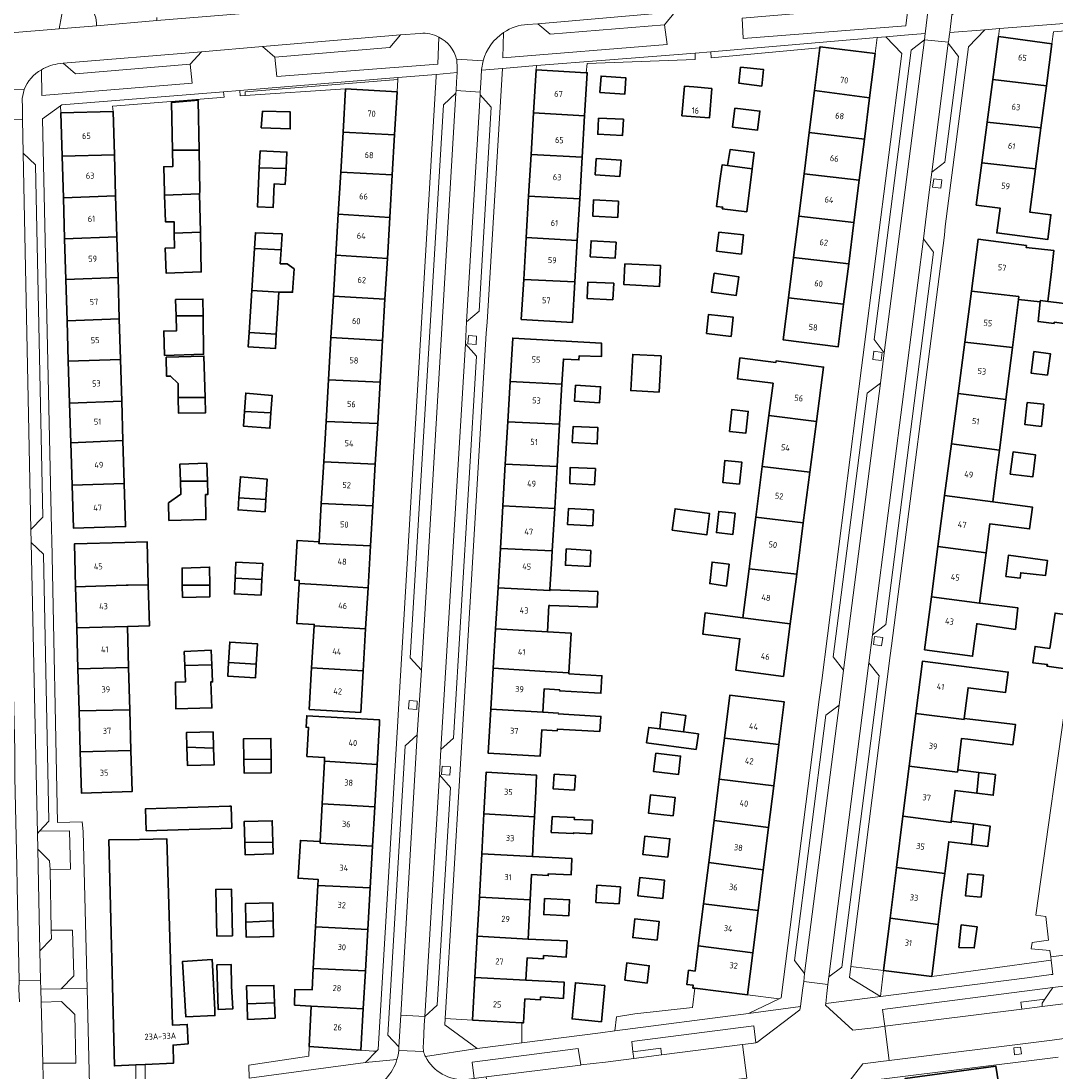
# Model space of a CAD drawing. Extents: x 151587 to 155483, y 462503 to 464608.
# Tile 80 of 236: x 152714 to 152866, y 463739 to 463892. Entities that reach past the tile are written whole.
import ezdxf
from ezdxf.enums import TextEntityAlignment as Align

# ---------------------------------------------------------------- set-up
doc = ezdxf.new("R2010")
doc.units = 0
doc.header["$LTSCALE"] = 0.5
for name, color, linetype, lineweight in [('B-RO-GR-BEPLANTING_CULTUUR_BODEMBEDEKKER-GV', 251, 'CONTINUOUS', 18), ('B-RO-GR-BEPLANTING_CULTUUR_HEESTERS-GV', 251, 'CONTINUOUS', 18), ('B-RO-GR-GROENVOORZIENING-GV', 251, 'CONTINUOUS', 18), ('B-RO-IE-TERREINAFSCHEIDING_KUNSTMATIG_HEKWERK-G', 251, 'IE-TERREINAFSCHEIDING-KUNSTMATIG', 18), ('B-RO-OG-BEBOUWING-GV', 6, 'CONTINUOUS', 35), ('B-RO-OG-BEBOUWING-T18', 1, 'CONTINUOUS', 18), ('B-RO-OG-TERREIN_CULTUURSCHEIDING-GV', 251, 'CONTINUOUS', 18), ('B-RO-VH-VERHARDING_BETONSTRAATSTEEN-GV', 251, 'CONTINUOUS', 18), ('B-RO-VH-VERHARDING_STRAATBAKSTEEN-GV', 251, 'CONTINUOUS', 18), ('B-RO-VH-VERHARDING_TEGEL-GV', 251, 'CONTINUOUS', 18)]:
    doc.layers.add(name, color=color, linetype=linetype, lineweight=lineweight)
doc.styles.add('NLCS-ISO-M200-T18', font='NLCS-ISO.ttf', dxfattribs={"height": 0.36})
doc.linetypes.add('IE-TERREINAFSCHEIDING-KUNSTMATIG', pattern='A,4,[82,NLCS.SHX,S=0.75,R=90,X=0,Y=0],4,-2', length=10)

msp = doc.modelspace()

# ---------------------------------------------------------------- linework, layer by layer
at = {"layer": 'B-RO-GR-BEPLANTING_CULTUUR_BODEMBEDEKKER-GV', "flags": 128}
for points in [[(152857.26, 463889.954), (152865.072, 463888.926), (152865.301, 463890.662), (152881.181, 463891.96), (152881.182, 463891.966), (152881.312, 463892.704), (152881.356, 463893.016), (152857.414, 463891.127)], [(152815.286, 463886.884), (152831.058, 463888.335), (152831.184, 463888.346), (152831.201, 463888.486), (152839.235, 463887.479), (152839.529, 463889.82), (152815.237, 463887.722)], [(152812.973, 463887.558), (152799.868, 463886.539), (152789.759, 463885.724), (152789.723, 463885.12), (152797.06, 463884.685), (152797.186, 463886.05), (152812.981, 463886.628)], [(152747.223, 463881.348), (152747.231, 463881.903), (152769.526, 463883.692), (152769.543, 463883.987), (152746.464, 463882.084), (152746.519, 463881.296)], [(152747.223, 463881.348), (152761.888, 463882.317), (152769.419, 463881.876), (152769.526, 463883.692), (152747.231, 463881.903)], [(152720.3, 463878.805), (152727.924, 463879.035), (152727.863, 463879.805), (152743.107, 463881.008), (152744.158, 463881.091), (152744.082, 463881.89), (152720.433, 463879.985), (152720.268, 463879.861)], [(152840.035, 463749.74), (152861.462, 463752.477), (152864.963, 463752.924), (152865.203, 463752.955), (152864.952, 463755.017), (152861.751, 463754.579), (152847.517, 463752.632), (152840.469, 463753.517)], [(152801.212, 463744.715), (152820.76, 463747.251), (152825.203, 463749.384), (152820.589, 463749.964), (152812.929, 463750.928), (152812.555, 463748.135), (152804.166, 463747.182), (152801.479, 463746.772)], [(152780.434, 463746.292), (152776.439, 463746.507), (152776.384, 463745.59), (152781.118, 463742.12), (152787.654, 463742.96), (152787.654, 463745.903)], [(152764.791, 463740.073), (152766.424, 463741.722), (152765.984, 463741.753), (152764.132, 463741.882), (152756.588, 463742.405), (152756.526, 463741.016), (152747.742, 463739.7), (152747.793, 463737.812)]]:
    msp.add_lwpolyline(points, close=True, dxfattribs=at)
at = {"layer": 'B-RO-GR-BEPLANTING_CULTUUR_HEESTERS-GV', "flags": 128}
msp.add_lwpolyline([(152840.035, 463749.74), (152840.469, 463753.517), (152835.685, 463754.117), (152835.479, 463752.499)], close=True, dxfattribs=at)
at = {"layer": 'B-RO-GR-GROENVOORZIENING-GV', "flags": 128}
for points in [[(152848.994, 463869.023), (152847.805, 463869.178), (152847.649, 463867.989), (152848.839, 463867.833)], [(152779.83, 463846.277), (152779.747, 463845.08), (152780.944, 463844.997), (152781.027, 463846.194)], [(152840.263, 463843.828), (152839.074, 463843.983), (152838.918, 463842.794), (152840.108, 463842.638)], [(152840.35, 463802.17), (152839.161, 463802.325), (152839.005, 463801.136), (152840.195, 463800.98)], [(152771.167, 463792.954), (152771.084, 463791.757), (152772.281, 463791.674), (152772.364, 463792.871)], [(152776.01, 463783.358), (152775.927, 463782.161), (152777.124, 463782.078), (152777.207, 463783.275)], [(152860.489, 463742.339), (152859.497, 463742.213), (152859.623, 463741.221), (152860.615, 463741.347)]]:
    msp.add_lwpolyline(points, close=True, dxfattribs=at)
at = {"layer": 'B-RO-IE-TERREINAFSCHEIDING_KUNSTMATIG_HEKWERK-G', "flags": 128}
for points in [[(152820.589, 463749.964), (152825.203, 463749.384)], [(152780.434, 463746.292), (152776.439, 463746.507)], [(152787.654, 463745.903), (152787.654, 463742.96)]]:
    msp.add_lwpolyline(points, dxfattribs=at)
at = {"layer": 'B-RO-OG-BEBOUWING-GV', "flags": 128}
for points in [[(152856.44, 463883.719), (152864.262, 463882.766), (152865.072, 463888.926), (152857.26, 463889.954)], [(152839.235, 463887.479), (152831.201, 463888.486), (152831.184, 463888.346), (152830.397, 463882.071), (152838.422, 463880.998)], [(152819.568, 463885.504), (152819.319, 463883.18), (152822.686, 463882.744), (152822.943, 463885.141)], [(152797.06, 463884.685), (152789.723, 463885.12), (152789.351, 463878.836), (152796.815, 463878.407), (152797.186, 463884.678)], [(152799.037, 463881.801), (152802.668, 463881.534), (152802.843, 463883.917), (152799.212, 463884.184)], [(152761.888, 463882.317), (152761.518, 463876.004), (152769.052, 463875.612), (152769.419, 463881.876)], [(152815.39, 463882.401), (152812.747, 463882.609), (152811.375, 463882.717), (152811.034, 463878.401), (152815.049, 463878.084)], [(152856.44, 463883.719), (152855.618, 463877.472), (152863.452, 463876.613), (152864.262, 463882.766)], [(152829.632, 463875.973), (152837.668, 463874.982), (152838.422, 463880.998), (152830.397, 463882.071)], [(152740.508, 463873.393), (152740.381, 463880.591), (152740.409, 463880.7), (152736.463, 463880.323), (152736.602, 463873.391)], [(152818.757, 463879.521), (152818.421, 463876.748), (152822.068, 463876.305), (152822.405, 463879.078)], [(152728.115, 463872.707), (152727.924, 463879.035), (152720.3, 463878.805), (152720.491, 463872.478)], [(152749.579, 463876.644), (152753.822, 463876.481), (152753.796, 463878.994), (152749.769, 463879.049)], [(152788.991, 463872.75), (152796.455, 463872.329), (152796.815, 463878.407), (152789.351, 463878.836)], [(152798.857, 463878.07), (152798.736, 463875.704), (152802.355, 463875.519), (152802.475, 463877.886)], [(152854.837, 463871.537), (152862.666, 463870.636), (152863.452, 463876.613), (152855.618, 463877.472)], [(152761.518, 463876.004), (152761.176, 463870.169), (152768.708, 463869.747), (152769.052, 463875.612)], [(152836.917, 463868.988), (152837.668, 463874.982), (152829.632, 463875.973), (152828.873, 463869.92)], [(152740.508, 463873.393), (152736.602, 463873.391), (152736.651, 463870.971), (152735.332, 463870.943), (152735.457, 463867.203), (152735.467, 463866.814), (152740.562, 463867.005), (152740.586, 463867.293)], [(152753.196, 463870.671), (152753.335, 463873.082), (152749.416, 463873.272), (152749.293, 463870.799)], [(152817.683, 463871.109), (152821.287, 463870.669), (152821.575, 463873.028), (152818.062, 463873.461)], [(152720.674, 463866.403), (152728.297, 463866.685), (152728.115, 463872.707), (152720.491, 463872.478)], [(152788.629, 463866.644), (152796.097, 463866.286), (152796.455, 463872.329), (152788.991, 463872.75)], [(152798.357, 463869.764), (152801.972, 463869.526), (152802.129, 463871.9), (152798.514, 463872.138)], [(152749.293, 463870.799), (152749.009, 463865.117), (152751.307, 463864.974), (152751.483, 463868.459), (152753.064, 463868.379), (152753.196, 463870.671)], [(152768.344, 463863.526), (152768.708, 463869.747), (152761.176, 463870.169), (152760.815, 463864.006)], [(152821.287, 463870.669), (152817.683, 463871.109), (152816.882, 463871.217), (152816.575, 463868.913), (152816.087, 463865.137), (152816.979, 463865.056), (152816.925, 463864.812), (152820.493, 463864.379)], [(152862.666, 463870.636), (152854.837, 463871.537), (152854.024, 463865.359), (152857.495, 463864.903), (152857.019, 463861.285), (152864.455, 463860.307), (152864.932, 463863.926), (152861.836, 463864.331)], [(152828.873, 463869.92), (152828.095, 463863.712), (152836.14, 463862.789), (152836.917, 463868.988)], [(152736.875, 463861.229), (152740.688, 463861.387), (152740.562, 463867.005), (152735.467, 463866.814), (152735.6, 463862.883), (152736.852, 463862.909)], [(152728.297, 463866.685), (152720.674, 463866.403), (152720.855, 463860.437), (152728.478, 463860.708)], [(152796.097, 463866.286), (152788.629, 463866.644), (152788.273, 463860.633), (152795.735, 463860.168)], [(152801.77, 463865.931), (152798.13, 463866.126), (152798.003, 463863.736), (152801.642, 463863.541)], [(152760.465, 463858.02), (152767.995, 463857.568), (152768.344, 463863.526), (152760.815, 463864.006)], [(152827.341, 463857.7), (152835.384, 463856.765), (152836.14, 463862.789), (152828.095, 463863.712)], [(152736.875, 463861.229), (152736.905, 463859.101), (152735.543, 463859.065), (152735.691, 463855.389), (152740.818, 463855.573), (152740.688, 463861.387)], [(152752.488, 463858.815), (152752.647, 463861.148), (152748.728, 463861.311), (152748.583, 463858.985)], [(152816.414, 463861.407), (152816.09, 463858.623), (152819.706, 463858.201), (152820.031, 463860.985)], [(152728.478, 463860.708), (152720.855, 463860.437), (152721.034, 463854.497), (152728.657, 463854.78)], [(152787.909, 463854.474), (152795.379, 463854.148), (152795.735, 463860.168), (152788.273, 463860.633)], [(152801.408, 463859.933), (152797.757, 463860.13), (152797.631, 463857.801), (152801.282, 463857.604)], [(152861.336, 463859.458), (152854.306, 463860.378), (152853.311, 463852.779), (152860.22, 463851.98), (152860.172, 463851.565), (152863.376, 463851.205), (152863.4, 463851.42), (152864.484, 463851.286), (152865.025, 463855.664), (152865.369, 463858.694), (152861.299, 463859.176)], [(152748.583, 463858.985), (152748.201, 463852.877), (152752.132, 463852.635), (152754.159, 463852.607), (152754.403, 463856.013), (152753.349, 463856.742), (152752.349, 463856.77), (152752.488, 463858.815)], [(152760.113, 463852.026), (152767.645, 463851.598), (152767.995, 463857.568), (152760.465, 463858.02)], [(152802.701, 463856.769), (152802.552, 463853.732), (152807.749, 463853.477), (152807.898, 463856.514)], [(152835.384, 463856.765), (152827.341, 463857.7), (152826.604, 463851.822), (152834.648, 463850.893)], [(152728.657, 463854.78), (152721.034, 463854.497), (152721.217, 463848.434), (152728.839, 463848.729)], [(152815.723, 463855.392), (152815.333, 463852.647), (152818.928, 463852.137), (152819.318, 463854.881)], [(152795.379, 463854.148), (152787.909, 463854.474), (152787.564, 463848.65), (152795.027, 463848.208)], [(152800.931, 463851.524), (152801.053, 463853.918), (152797.291, 463854.109), (152797.169, 463851.715)], [(152741.093, 463849.168), (152741.063, 463851.608), (152737.066, 463851.551), (152737.132, 463849.165)], [(152747.816, 463846.737), (152751.769, 463846.499), (152752.132, 463852.635), (152748.201, 463852.877)], [(152760.113, 463852.026), (152759.762, 463846.019), (152767.292, 463845.567), (152767.645, 463851.598)], [(152826.604, 463851.822), (152825.83, 463845.654), (152833.865, 463844.647), (152834.648, 463850.893)], [(152859.302, 463844.53), (152860.172, 463851.565), (152860.22, 463851.98), (152853.311, 463852.779), (152852.333, 463845.306)], [(152865.397, 463848.249), (152866.901, 463848.062), (152867.257, 463850.932), (152865.754, 463851.124), (152864.484, 463851.286), (152863.4, 463851.42), (152863.376, 463851.205), (152863.051, 463848.34), (152865.375, 463848.07)], [(152721.395, 463842.531), (152729.019, 463842.793), (152728.839, 463848.729), (152721.217, 463848.434)], [(152737.132, 463849.165), (152737.193, 463846.958), (152735.323, 463846.929), (152735.454, 463843.379), (152741.162, 463843.561), (152741.093, 463849.168)], [(152814.589, 463846.581), (152818.194, 463846.166), (152818.515, 463848.952), (152814.91, 463849.368)], [(152751.769, 463846.499), (152747.816, 463846.737), (152747.685, 463844.635), (152751.644, 463844.391)], [(152767.292, 463845.567), (152759.762, 463846.019), (152759.398, 463839.813), (152766.936, 463839.497)], [(152793.505, 463839.199), (152793.72, 463842.852), (152795.967, 463842.72), (152795.995, 463843.311), (152799.254, 463843.221), (152799.293, 463845.159), (152786.306, 463845.921), (152785.933, 463839.568)], [(152858.361, 463836.934), (152859.302, 463844.53), (152852.333, 463845.306), (152851.354, 463837.829)], [(152864.439, 463840.498), (152864.843, 463843.624), (152862.429, 463843.937), (152862.024, 463840.811)], [(152729.019, 463842.793), (152721.395, 463842.531), (152721.58, 463836.421), (152729.202, 463836.712)], [(152737.461, 463837.221), (152741.392, 463837.219), (152741.192, 463843.278), (152735.694, 463843.118), (152735.748, 463840.335), (152736.342, 463840.362), (152737.423, 463839.28)], [(152807.698, 463838.028), (152807.981, 463843.321), (152803.832, 463843.542), (152803.549, 463838.25)], [(152823.73, 463834.599), (152830.677, 463833.752), (152831.706, 463841.689), (152824.765, 463842.589), (152824.733, 463842.341), (152819.491, 463843.023), (152819.123, 463839.979), (152824.342, 463839.321)], [(152759.043, 463833.748), (152766.581, 463833.428), (152766.936, 463839.497), (152759.398, 463839.813)], [(152785.586, 463833.675), (152793.16, 463833.318), (152793.505, 463839.199), (152785.933, 463839.568)], [(152750.999, 463835.016), (152751.17, 463837.513), (152747.305, 463837.892), (152747.123, 463835.19)], [(152795.471, 463839.044), (152795.323, 463836.708), (152799.004, 463836.476), (152799.152, 463838.811)], [(152850.391, 463830.478), (152857.42, 463829.549), (152857.922, 463833.382), (152858.361, 463836.934), (152851.354, 463837.829)], [(152721.58, 463836.421), (152721.754, 463830.637), (152729.377, 463830.944), (152729.202, 463836.712)], [(152741.392, 463837.219), (152737.461, 463837.221), (152737.504, 463834.929), (152741.45, 463835.009)], [(152863.873, 463836.243), (152861.47, 463836.498), (152861.128, 463833.27), (152863.531, 463833.015)], [(152747.123, 463835.19), (152746.98, 463833.056), (152750.845, 463832.756), (152750.999, 463835.016)], [(152817.952, 463832.279), (152820.357, 463832.016), (152820.704, 463835.198), (152818.299, 463835.46)], [(152766.581, 463833.428), (152759.043, 463833.748), (152758.696, 463827.832), (152766.234, 463827.508)], [(152793.16, 463833.318), (152785.586, 463833.675), (152785.223, 463827.484), (152792.796, 463827.135)], [(152822.767, 463827.165), (152829.715, 463826.324), (152830.677, 463833.752), (152823.73, 463834.599)], [(152795.006, 463830.669), (152798.66, 463830.455), (152798.759, 463832.835), (152795.143, 463833.011)], [(152729.377, 463830.944), (152721.754, 463830.637), (152721.942, 463824.411), (152729.566, 463824.677)], [(152850.391, 463830.478), (152849.4, 463822.91), (152856.43, 463821.99), (152856.997, 463826.322), (152857.42, 463829.549)], [(152858.98, 463826.06), (152862.268, 463825.625), (152862.694, 463828.852), (152859.403, 463829.287)], [(152737.78, 463825.021), (152741.7, 463825.025), (152741.623, 463827.654), (152737.704, 463827.52)], [(152758.341, 463821.766), (152765.877, 463821.41), (152766.234, 463827.508), (152758.696, 463827.832)], [(152792.796, 463827.135), (152785.223, 463827.484), (152784.866, 463821.41), (152792.437, 463821.01)], [(152819.438, 463824.595), (152819.757, 463827.801), (152817.312, 463828.045), (152816.992, 463824.839)], [(152829.715, 463826.324), (152822.767, 463827.165), (152821.806, 463819.751), (152828.754, 463818.912)], [(152746.312, 463822.56), (152750.249, 463822.322), (152750.436, 463825.323), (152746.524, 463825.657)], [(152798.42, 463826.871), (152794.718, 463827.029), (152794.663, 463824.655), (152798.274, 463824.489)], [(152721.942, 463824.411), (152722.131, 463818.154), (152729.756, 463818.385), (152729.566, 463824.677)], [(152737.78, 463825.021), (152737.838, 463823.114), (152736.027, 463821.844), (152736.081, 463819.277), (152741.486, 463819.397), (152741.433, 463823.06), (152741.757, 463823.06), (152741.7, 463825.025)], [(152750.249, 463822.322), (152746.312, 463822.56), (152746.192, 463820.81), (152750.138, 463820.539)], [(152849.4, 463822.91), (152848.424, 463815.454), (152855.458, 463814.564), (152856.012, 463818.794), (152861.799, 463818.036), (152862.227, 463821.231), (152856.43, 463821.99)], [(152765.534, 463815.562), (152765.877, 463821.41), (152758.341, 463821.766), (152758.012, 463816.165), (152757.997, 463815.901)], [(152784.866, 463821.41), (152784.5, 463815.196), (152792.074, 463814.845), (152792.437, 463821.01)], [(152798.115, 463820.81), (152794.434, 463820.997), (152794.316, 463818.677), (152797.997, 463818.49)], [(152809.578, 463817.848), (152814.67, 463817.18), (152815.061, 463820.283), (152810.023, 463820.977)], [(152818.816, 463820.33), (152816.412, 463820.599), (152816.065, 463817.493), (152818.47, 463817.224)], [(152820.832, 463812.226), (152827.787, 463811.448), (152828.754, 463818.912), (152821.806, 463819.751)], [(152765.176, 463809.454), (152765.534, 463815.562), (152757.997, 463815.901), (152758.012, 463816.165), (152754.811, 463816.352), (152754.469, 463810.528), (152755.118, 463810.49), (152755.092, 463810.051), (152757.646, 463809.9)], [(152722.45, 463809.592), (152729.848, 463809.805), (152730.133, 463809.817), (152733.079, 463809.871), (152732.902, 463816.157), (152729.671, 463816.066), (152722.273, 463815.858)], [(152784.16, 463809.411), (152791.733, 463809.04), (152791.741, 463809.174), (152791.961, 463812.919), (152792.074, 463814.845), (152784.5, 463815.196)], [(152797.738, 463814.87), (152794.117, 463815.126), (152793.993, 463812.738), (152797.618, 463812.55)], [(152854.495, 463807.207), (152855.458, 463814.564), (152848.424, 463815.454), (152847.462, 463808.106)], [(152858.313, 463811.101), (152860.407, 463810.83), (152860.516, 463811.641), (152864.137, 463811.235), (152864.408, 463813.424), (152858.705, 463814.182)], [(152738.046, 463809.829), (152742.048, 463809.833), (152742.036, 463812.469), (152738.004, 463812.316)], [(152745.764, 463810.856), (152749.679, 463810.655), (152749.82, 463812.966), (152745.883, 463813.168)], [(152817.924, 463812.908), (152815.424, 463813.181), (152815.082, 463810.054), (152817.518, 463809.685)], [(152820.832, 463812.226), (152819.904, 463805.067), (152826.844, 463804.168), (152827.787, 463811.448)], [(152749.679, 463810.655), (152745.764, 463810.856), (152745.645, 463808.544), (152749.539, 463808.368)], [(152722.618, 463803.609), (152730.018, 463803.779), (152733.248, 463803.87), (152733.079, 463809.871), (152730.133, 463809.817), (152729.848, 463809.805), (152722.45, 463809.592)], [(152742.048, 463809.833), (152738.046, 463809.829), (152738.076, 463808.03), (152742.056, 463808.097)], [(152757.292, 463803.858), (152764.823, 463803.425), (152765.176, 463809.454), (152757.646, 463809.9), (152755.092, 463810.051), (152754.75, 463804.223), (152757.305, 463804.074)], [(152783.81, 463803.445), (152791.378, 463802.999), (152791.604, 463806.845), (152791.731, 463806.837), (152798.643, 463806.606), (152798.719, 463808.887), (152791.947, 463809.162), (152791.741, 463809.174), (152791.733, 463809.04), (152784.16, 463809.411)], [(152846.447, 463800.353), (152853.477, 463799.432), (152854.098, 463804.172), (152854.174, 463804.162), (152859.739, 463803.35), (152860.091, 463806.486), (152854.605, 463807.189), (152854.495, 463807.207), (152847.462, 463808.106)], [(152826.844, 463804.168), (152819.904, 463805.067), (152814.44, 463805.786), (152814.1, 463802.642), (152819.506, 463801.998), (152818.909, 463797.39), (152825.849, 463796.491)], [(152869.065, 463805.263), (152865.54, 463805.753), (152864.755, 463800.591), (152862.62, 463800.862), (152862.295, 463798.456), (152864.403, 463798.24), (152864.334, 463798.01), (152864.33, 463797.996), (152868.146, 463797.469), (152869.242, 463805.239)], [(152730.018, 463803.779), (152722.618, 463803.609), (152722.789, 463797.573), (152730.186, 463797.809)], [(152764.823, 463803.425), (152757.292, 463803.858), (152756.934, 463797.761), (152764.464, 463797.287)], [(152791.378, 463802.999), (152783.81, 463803.445), (152783.471, 463797.671), (152791.039, 463797.226), (152794.524, 463797.009), (152794.858, 463802.794)], [(152744.811, 463798.524), (152748.854, 463798.27), (152749.022, 463801.269), (152744.977, 463801.495)], [(152742.359, 463798.197), (152742.261, 463800.305), (152738.318, 463800.122), (152738.413, 463798.071)], [(152738.413, 463798.071), (152738.522, 463795.719), (152737.066, 463795.661), (152737.112, 463791.738), (152742.358, 463791.893), (152742.206, 463795.68), (152742.475, 463795.692), (152742.359, 463798.197)], [(152748.854, 463798.27), (152744.811, 463798.524), (152744.699, 463796.523), (152748.744, 463796.297)], [(152845.181, 463791.058), (152852.235, 463790.213), (152852.254, 463790.364), (152852.816, 463794.84), (152858.31, 463794.15), (152858.684, 463797.125), (152846.14, 463798.7)], [(152730.361, 463791.616), (152730.186, 463797.809), (152722.789, 463797.573), (152722.96, 463791.483)], [(152756.934, 463797.761), (152756.577, 463791.659), (152764.108, 463791.218), (152764.464, 463797.287)], [(152791.039, 463797.226), (152783.471, 463797.671), (152783.12, 463791.7), (152790.688, 463791.255), (152790.888, 463794.664), (152793.168, 463794.53), (152793.159, 463794.378), (152798.27, 463794.078), (152799.196, 463794.024), (152799.348, 463796.597), (152794.517, 463796.881), (152794.524, 463797.009)], [(152817.231, 463787.483), (152825.192, 463786.539), (152825.976, 463792.766), (152818.022, 463793.767)], [(152723.129, 463785.49), (152730.528, 463785.689), (152730.361, 463791.616), (152722.96, 463791.483)], [(152766.497, 463783.601), (152766.838, 463789.612), (152766.868, 463790.13), (152756.212, 463790.753), (152756.115, 463789.056), (152756.487, 463789.035), (152756.245, 463784.795), (152758.835, 463784.647), (152758.805, 463784.083)], [(152790.688, 463791.255), (152783.12, 463791.7), (152782.742, 463785.274), (152790.31, 463784.829), (152790.536, 463788.678), (152792.82, 463788.544), (152792.834, 463788.789), (152799.02, 463788.451), (152799.185, 463790.643), (152792.965, 463791.009), (152792.972, 463791.121)], [(152807.776, 463788.831), (152811.263, 463788.371), (152811.588, 463790.803), (152808.02, 463791.263)], [(152852.254, 463790.364), (152852.235, 463790.213), (152845.181, 463791.058), (152844.22, 463783.401), (152851.268, 463782.509), (152851.308, 463782.826), (152851.885, 463787.423), (152852.762, 463787.313), (152859.383, 463786.501), (152859.762, 463789.447), (152853.087, 463790.259)], [(152811.263, 463788.371), (152807.776, 463788.831), (152806.182, 463789.047), (152805.871, 463786.79), (152813.1, 463785.83), (152813.425, 463788.1)], [(152742.615, 463786.015), (152742.548, 463788.388), (152738.657, 463788.308), (152738.717, 463786.138)], [(152751.024, 463784.39), (152750.989, 463787.426), (152747.006, 463787.38), (152747.041, 463784.344)], [(152825.192, 463786.539), (152817.231, 463787.483), (152816.478, 463781.493), (152824.433, 463780.503)], [(152730.528, 463785.689), (152723.129, 463785.49), (152723.3, 463779.444), (152730.698, 463779.652)], [(152738.717, 463786.138), (152738.791, 463783.497), (152742.71, 463783.577), (152742.615, 463786.015)], [(152747.041, 463784.344), (152747.064, 463782.367), (152751.047, 463782.413), (152751.024, 463784.39)], [(152807.209, 463785.277), (152806.891, 463782.575), (152810.503, 463782.149), (152810.822, 463784.851)], [(152766.497, 463783.601), (152758.805, 463784.083), (152758.47, 463777.896), (152766.148, 463777.449)], [(152843.298, 463776.054), (152850.343, 463775.144), (152850.368, 463775.343), (152850.931, 463779.824), (152854.091, 463779.427), (152854.406, 463782.437), (152851.308, 463782.826), (152851.268, 463782.509), (152844.22, 463783.401)], [(152782.112, 463776.406), (152789.484, 463775.995), (152789.676, 463779.657), (152789.802, 463782.054), (152782.452, 463782.517)], [(152792.377, 463782.209), (152792.22, 463780.045), (152795.309, 463779.85), (152795.456, 463782.015)], [(152816.478, 463781.493), (152815.715, 463775.432), (152823.664, 463774.394), (152824.433, 463780.503)], [(152854.091, 463779.427), (152856.497, 463779.125), (152856.813, 463782.135), (152854.406, 463782.437)], [(152809.749, 463776.128), (152810.033, 463778.816), (152806.446, 463779.195), (152806.162, 463776.507)], [(152744.916, 463777.529), (152732.674, 463777.151), (152732.722, 463775.601), (152732.773, 463773.951), (152745.263, 463774.337), (152745.165, 463777.537)], [(152765.821, 463771.668), (152766.148, 463777.449), (152758.47, 463777.896), (152758.171, 463772.375), (152758.158, 463772.131)], [(152747.155, 463772.246), (152751.257, 463772.292), (152751.173, 463775.392), (152747.072, 463775.28)], [(152782.112, 463776.406), (152781.788, 463770.591), (152789.179, 463770.179), (152789.358, 463773.598), (152789.484, 463775.995)], [(152792.054, 463776.026), (152792.045, 463775.861), (152791.932, 463773.693), (152795.186, 463773.522), (152795.193, 463773.648), (152797.882, 463773.507), (152797.947, 463775.47), (152795.296, 463775.609), (152795.309, 463775.855)], [(152814.941, 463769.279), (152822.887, 463768.226), (152823.664, 463774.394), (152815.715, 463775.432)], [(152850.343, 463775.144), (152843.298, 463776.054), (152842.36, 463768.582), (152849.406, 463767.679), (152849.456, 463768.079), (152849.99, 463772.331), (152853.305, 463771.915), (152853.621, 463774.934), (152850.368, 463775.343)], [(152853.621, 463774.934), (152853.305, 463771.915), (152855.714, 463771.662), (152856.026, 463774.632)], [(152727.299, 463772.613), (152728.122, 463739.595), (152731.269, 463739.746), (152732.617, 463739.81), (152736.764, 463740.009), (152736.687, 463742.632), (152738.884, 463742.791), (152738.765, 463745.659), (152736.601, 463745.549), (152735.802, 463772.75), (152731.812, 463772.686)], [(152747.155, 463772.246), (152747.205, 463770.434), (152751.305, 463770.546), (152751.257, 463772.292)], [(152765.475, 463765.579), (152765.821, 463771.668), (152758.158, 463772.131), (152758.171, 463772.375), (152755.297, 463772.531), (152754.963, 463766.996), (152757.87, 463766.821), (152757.822, 463765.935)], [(152808.983, 463770.071), (152809.274, 463772.767), (152805.614, 463773.162), (152805.323, 463770.466)], [(152781.434, 463764.242), (152788.847, 463763.864), (152789.039, 463767.527), (152791.495, 463767.398), (152791.509, 463767.656), (152794.843, 463767.481), (152794.944, 463769.876), (152789.179, 463770.179), (152781.788, 463770.591)], [(152822.887, 463768.226), (152814.941, 463769.279), (152814.182, 463763.248), (152822.137, 463762.267)], [(152841.429, 463761.164), (152848.472, 463760.241), (152849.059, 463764.916), (152849.406, 463767.679), (152842.36, 463768.582)], [(152854.731, 463764.262), (152855.083, 463767.451), (152852.786, 463767.668), (152852.434, 463764.452)], [(152757.496, 463759.903), (152765.131, 463759.507), (152765.475, 463765.579), (152757.822, 463765.935)], [(152801.095, 463763.318), (152801.849, 463763.276), (152802.032, 463765.747), (152801.371, 463765.79), (152798.613, 463765.971), (152798.449, 463763.466)], [(152804.588, 463764.419), (152808.215, 463764.032), (152808.5, 463766.708), (152804.874, 463767.095)], [(152743.063, 463758.549), (152745.355, 463758.593), (152745.225, 463765.411), (152742.932, 463765.367)], [(152788.847, 463763.864), (152781.434, 463764.242), (152781.115, 463758.522), (152788.545, 463758.108)], [(152747.323, 463760.569), (152751.33, 463760.77), (152751.29, 463763.387), (152747.281, 463763.326)], [(152790.972, 463764.06), (152790.842, 463761.7), (152794.495, 463761.499), (152794.625, 463763.859)], [(152813.413, 463757.143), (152821.364, 463756.119), (152822.137, 463762.267), (152814.182, 463763.248)], [(152840.469, 463753.517), (152847.517, 463752.632), (152848.472, 463760.241), (152841.429, 463761.164)], [(152751.33, 463760.77), (152747.323, 463760.569), (152747.355, 463758.412), (152751.365, 463758.473)], [(152757.496, 463759.903), (152757.168, 463753.839), (152764.788, 463753.456), (152765.131, 463759.507)], [(152807.421, 463757.937), (152807.717, 463760.681), (152804.135, 463761.067), (152803.839, 463758.323)], [(152851.825, 463760.191), (152851.486, 463756.893), (152853.716, 463756.812), (152854.149, 463759.92)], [(152788.545, 463758.108), (152781.115, 463758.522), (152780.781, 463752.52), (152788.229, 463752.105), (152788.4, 463755.357), (152790.797, 463755.232), (152790.822, 463755.708), (152794.131, 463755.482), (152794.252, 463757.854)], [(152821.364, 463756.119), (152813.413, 463757.143), (152812.948, 463753.447), (152811.997, 463753.566), (152811.737, 463751.494), (152812.687, 463751.375), (152812.636, 463750.965), (152812.657, 463750.962), (152812.929, 463750.928), (152820.589, 463749.964)], [(152742.771, 463747.778), (152742.448, 463754.304), (152742.407, 463755.125), (152738.083, 463754.856), (152738.568, 463746.747), (152742.819, 463746.935)], [(152743.077, 463754.335), (152743.286, 463747.804), (152745.421, 463747.915), (152745.25, 463751.225), (152745.181, 463754.381)], [(152764.473, 463747.905), (152764.788, 463753.456), (152757.168, 463753.839), (152756.997, 463750.682), (152754.499, 463750.765), (152754.441, 463748.468), (152756.87, 463748.336)], [(152802.664, 463752.121), (152805.931, 463751.697), (152806.259, 463754.224), (152802.992, 463754.648)], [(152788.229, 463752.105), (152780.781, 463752.52), (152780.434, 463746.292), (152787.654, 463745.903), (152787.903, 463745.89), (152788.086, 463749.381), (152790.367, 463749.261), (152790.389, 463749.675), (152793.717, 463749.44), (152793.845, 463751.819)], [(152751.513, 463748.801), (152751.427, 463751.339), (152747.44, 463751.285), (152747.51, 463748.645)], [(152799.754, 463751.328), (152795.467, 463751.726), (152794.976, 463746.44), (152799.262, 463746.041)], [(152747.51, 463748.645), (152747.571, 463746.368), (152751.589, 463746.565), (152751.513, 463748.801)], [(152764.473, 463747.905), (152756.87, 463748.336), (152756.588, 463742.405), (152764.132, 463741.882)], [(152851.983, 463732.422), (152851.435, 463736.299), (152857.257, 463737.122), (152856.891, 463739.536), (152843.644, 463737.766), (152844.493, 463731.42)]]:
    msp.add_lwpolyline(points, close=True, dxfattribs=at)
at = {"layer": 'B-RO-OG-TERREIN_CULTUURSCHEIDING-GV', "flags": 128}
for points in [[(152674.773, 463887.01), (152680.291, 463887.538), (152681.901, 463889.423), (152681.849, 463890.01), (152688.201, 463890.637), (152688.38, 463890.652), (152689.242, 463890.725), (152691.539, 463890.92), (152698.59, 463891.621), (152700.525, 463889.462), (152712.431, 463890.45), (152720.056, 463891.083), (152720.742, 463894.809), (152697.359, 463899.02), (152695.798, 463899.368)], [(152724.098, 463894.205), (152720.742, 463894.809), (152720.056, 463891.083), (152725.521, 463891.537), (152725.515, 463891.687), (152725.502, 463891.985), (152725.421, 463892.696), (152725.219, 463893.265)], [(152784.981, 463890.565), (152784.844, 463886.863), (152808.868, 463888.8), (152808.498, 463891.7)], [(152808.498, 463891.7), (152791.758, 463890.305), (152789.959, 463891.85), (152788.49, 463891.735)], [(152772.812, 463890.438), (152769.893, 463890.2), (152768.335, 463888.354), (152751.581, 463886.966), (152751.83, 463884.136), (152775.354, 463885.919), (152775.517, 463889.863)], [(152717.463, 463885.102), (152717.547, 463881.358), (152739.478, 463883.152), (152739.203, 463885.948), (152722.455, 463884.501), (152720.626, 463886.058), (152720.192, 463886.019)]]:
    msp.add_lwpolyline(points, dxfattribs=at)
for points in [[(152838.278, 463895.891), (152836.582, 463894.051), (152819.842, 463892.649), (152819.991, 463889.662), (152843.706, 463891.534), (152844.294, 463896.373), (152839.596, 463895.971)], [(152716.926, 463771.233), (152718.668, 463769.565), (152718.719, 463768.285), (152721.722, 463768.321), (152721.571, 463773.921), (152717.172, 463773.859), (152716.887, 463773.557)], [(152718.904, 463759.401), (152718.934, 463758.149), (152717.226, 463756.388), (152717.328, 463752.048), (152717.356, 463750.805), (152720.339, 463750.852), (152722.182, 463752.744), (152722.01, 463759.438)], [(152865.206, 463751.019), (152840.34, 463747.844), (152840.658, 463745.372), (152860.666, 463747.898), (152860.541, 463748.89), (152864.037, 463749.332)], [(152717.663, 463739.976), (152722.473, 463740.001), (152722.357, 463747.118), (152720.389, 463749.015), (152717.438, 463748.896)], [(152821.819, 463742.98), (152821.506, 463745.455), (152803.7, 463743.135), (152803.876, 463741.654), (152807.928, 463742.172), (152808.055, 463741.18), (152819.887, 463742.694), (152821.131, 463742.862)], [(152795.86, 463742.125), (152780.394, 463740.117), (152780.699, 463737.753), (152782.442, 463737.973), (152796.194, 463739.711), (152796.257, 463739.719)]]:
    msp.add_lwpolyline(points, close=True, dxfattribs=at)
at = {"layer": 'B-RO-OG-TERREIN_CULTUURSCHEIDING-GV'}
for points in [[(152788.49, 463891.735, 0.1367017), (152784.981, 463890.565)], [(152775.517, 463889.863, 0.1504985), (152772.812, 463890.438)], [(152720.192, 463886.019, 0.1146747), (152717.463, 463885.102)]]:
    msp.add_lwpolyline(points, format="xyb", dxfattribs=at)
at = {"layer": 'B-RO-VH-VERHARDING_BETONSTRAATSTEEN-GV', "flags": 128}
for points in [[(152789.959, 463891.85), (152791.758, 463890.305), (152808.498, 463891.7), (152810.044, 463893.564)], [(152751.581, 463886.966), (152768.335, 463888.354), (152769.893, 463890.2), (152749.767, 463888.525)], [(152846.466, 463889.512), (152844.499, 463887.958), (152839.101, 463845.725), (152840.577, 463843.775)], [(152849.913, 463889.002), (152847.534, 463870.144), (152849.436, 463871.602), (152851.415, 463887.071)], [(152720.626, 463886.058), (152722.455, 463884.501), (152739.203, 463885.948), (152740.823, 463887.76)], [(152772.962, 463797.397), (152778.014, 463881.678), (152776.197, 463880.001), (152771.34, 463799.209)], [(152781.565, 463881.435), (152779.557, 463848.276), (152781.399, 463849.849), (152783.178, 463879.657)], [(152715.925, 463817.96), (152717.65, 463819.761), (152716.58, 463871.229), (152714.779, 463872.951)], [(152846.295, 463860.396), (152838.854, 463802.555), (152840.803, 463804.066), (152847.753, 463858.492)], [(152779.388, 463845.058), (152775.81, 463785.83), (152777.635, 463787.462), (152781, 463843.265)], [(152834.635, 463797.393), (152840.01, 463839.341), (152838.063, 463837.862), (152833.129, 463799.346)], [(152717.172, 463773.859), (152718.569, 463775.345), (152717.751, 463814.337), (152715.976, 463816.034), (152716.887, 463773.557)], [(152838.345, 463798.484), (152832.468, 463752.577), (152834.405, 463754.031), (152839.818, 463796.552)], [(152833.988, 463792.305), (152832.023, 463790.817), (152827.453, 463754.974), (152828.949, 463753.089)], [(152769.658, 463742.37), (152769.961, 463747.009), (152772.373, 463787.968), (152770.587, 463786.371), (152768.06, 463744.053)], [(152773.466, 463746.826), (152775.264, 463748.481), (152777.212, 463780.268), (152775.595, 463782.106)], [(152717.226, 463756.388), (152718.934, 463758.149), (152718.904, 463759.401), (152718.719, 463768.285), (152718.668, 463769.565), (152716.926, 463771.233)]]:
    msp.add_lwpolyline(points, close=True, dxfattribs=at)
at = {"layer": 'B-RO-VH-VERHARDING_STRAATBAKSTEEN-GV', "flags": 128}
for points in [[(152850.149, 463890.552), (152850.44, 463893.147), (152853.734, 463895.623), (152855.983, 463897.323), (152856.252, 463897.356), (152857.498, 463897.443), (152857.079, 463902.491), (152855.843, 463902.416), (152855.805, 463902.413), (152839.209, 463901.052), (152837.9, 463900.898), (152838.278, 463895.891), (152839.596, 463895.971), (152844.294, 463896.373), (152844.832, 463896.409), (152846.954, 463893.641), (152846.598, 463890.775), (152846.562, 463890.427), (152846.466, 463889.512), (152849.948, 463889.15), (152850.131, 463890.391)], [(152846.562, 463890.427), (152843.526, 463890.164), (152840.813, 463889.93), (152843.161, 463887.498), (152837.45, 463843.075), (152837.256, 463841.552), (152837.265, 463841.551), (152831.454, 463795.911), (152831.069, 463793.099), (152825.505, 463749.529), (152825.203, 463749.384), (152820.76, 463747.251), (152828.324, 463748.267), (152828.635, 463750.65), (152828.807, 463751.895), (152828.949, 463753.089), (152827.453, 463754.974), (152832.023, 463790.817), (152833.988, 463792.305), (152834.635, 463797.393), (152833.129, 463799.346), (152838.063, 463837.862), (152840.01, 463839.341), (152840.577, 463843.775), (152839.101, 463845.725), (152844.499, 463887.958), (152846.466, 463889.512)], [(152841.455, 463799.533), (152841.646, 463800.955), (152849.361, 463860.971), (152849.499, 463862.213), (152852.895, 463888.455), (152855.286, 463890.955), (152850.149, 463890.552), (152850.131, 463890.391), (152849.948, 463889.15), (152849.916, 463889.045), (152849.906, 463889.011), (152849.913, 463889.002), (152851.415, 463887.071), (152849.436, 463871.602), (152847.534, 463870.144), (152847.112, 463866.84), (152846.597, 463862.877), (152846.295, 463860.396), (152847.753, 463858.492), (152840.803, 463804.066), (152838.854, 463802.555), (152838.345, 463798.484), (152839.818, 463796.552), (152834.405, 463754.031), (152832.468, 463752.577), (152832.341, 463751.477), (152832.193, 463750.188), (152832.027, 463748.707), (152840.035, 463749.74), (152835.479, 463752.499), (152835.685, 463754.117)], [(152840.01, 463839.341), (152834.635, 463797.393), (152833.988, 463792.305), (152828.949, 463753.089), (152828.807, 463751.895), (152832.341, 463751.477), (152832.468, 463752.577), (152838.345, 463798.484), (152838.854, 463802.555), (152846.295, 463860.396), (152846.597, 463862.877), (152847.112, 463866.84), (152847.534, 463870.144), (152849.913, 463889.002), (152849.906, 463889.011), (152849.916, 463889.045), (152849.948, 463889.15), (152846.466, 463889.512), (152840.577, 463843.775)], [(152781.761, 463885.077), (152781.766, 463885.164), (152781.971, 463886.44), (152778.108, 463886.648), (152778.123, 463886.593), (152778.213, 463885.347), (152778.177, 463884.699), (152778.104, 463883.375), (152778.05, 463882.084), (152781.562, 463881.863), (152781.642, 463883.144)], [(152779.557, 463848.276), (152781.565, 463881.435), (152781.562, 463881.863), (152778.05, 463882.084), (152778.014, 463881.678), (152772.962, 463797.397), (152772.373, 463787.968), (152769.961, 463747.009), (152773.466, 463746.826), (152775.595, 463782.106), (152775.81, 463785.83), (152779.388, 463845.058)], [(152715.925, 463817.96), (152714.779, 463872.951), (152714.686, 463877.84), (152711.57, 463877.809), (152711.708, 463872.369), (152711.925, 463862.693), (152712.144, 463853.174), (152712.244, 463849.232), (152712.606, 463829.933), (152712.681, 463827.009), (152713.076, 463808.836), (152713.156, 463803.881), (152713.564, 463785.721), (152713.588, 463781.785), (152713.854, 463768.69), (152713.934, 463765.742), (152714.197, 463752.018), (152717.328, 463752.048), (152717.226, 463756.388), (152716.926, 463771.233), (152716.887, 463773.557), (152715.976, 463816.034)], [(152848.994, 463869.023), (152848.839, 463867.833), (152847.649, 463867.989), (152847.805, 463869.178)], [(152779.83, 463846.277), (152781.027, 463846.194), (152780.944, 463844.997), (152779.747, 463845.08)], [(152840.263, 463843.828), (152840.108, 463842.638), (152838.918, 463842.794), (152839.074, 463843.983)], [(152840.35, 463802.17), (152840.195, 463800.98), (152839.005, 463801.136), (152839.161, 463802.325)], [(152771.167, 463792.954), (152772.364, 463792.871), (152772.281, 463791.674), (152771.084, 463791.757)], [(152776.01, 463783.358), (152777.207, 463783.275), (152777.124, 463782.078), (152775.927, 463782.161)], [(152840.658, 463745.372), (152841.312, 463740.389), (152865.117, 463743.366), (152868.615, 463743.824), (152876.935, 463744.856), (152885.009, 463745.875), (152885.313, 463745.913), (152884.521, 463750.899), (152878.697, 463750.159), (152875.593, 463749.764), (152872.605, 463749.384), (152863.665, 463748.277), (152860.666, 463747.898)], [(152872.605, 463749.384), (152872.521, 463749.816), (152870.788, 463751.733), (152865.206, 463751.019), (152864.037, 463749.332), (152863.621, 463748.731), (152863.665, 463748.277)], [(152769.658, 463742.37), (152769.667, 463741.851), (152773.262, 463741.704), (152773.223, 463742.363), (152773.262, 463742.956), (152773.386, 463745.552), (152773.466, 463746.826), (152769.961, 463747.009)], [(152820.527, 463737.797), (152819.887, 463742.694), (152808.055, 463741.18), (152803.994, 463740.661), (152799.84, 463740.156), (152796.257, 463739.719), (152796.194, 463739.711), (152782.442, 463737.973), (152783.067, 463733.026)], [(152860.489, 463742.339), (152860.615, 463741.347), (152859.623, 463741.221), (152859.497, 463742.213)]]:
    msp.add_lwpolyline(points, close=True, dxfattribs=at)
for points in [[(152788.49, 463891.735), (152789.959, 463891.85), (152810.044, 463893.564), (152817.98, 463894.206), (152838.278, 463895.891), (152837.9, 463900.898), (152817.477, 463899.246), (152812.572, 463898.825), (152810.84, 463898.68), (152809.264, 463898.549), (152800.839, 463897.825)], [(152800.839, 463897.825), (152792.617, 463897.157), (152787.523, 463896.736), (152769.494, 463895.248), (152752.801, 463893.76), (152749.364, 463893.527), (152734.323, 463892.303), (152725.521, 463891.537), (152720.056, 463891.083), (152712.431, 463890.45), (152700.525, 463889.462), (152680.291, 463887.538), (152674.773, 463887.01), (152666.47, 463886.212), (152662.2, 463885.819), (152657.551, 463885.392), (152658.014, 463880.309), (152658.371, 463880.333), (152678.53, 463882.312), (152681.413, 463882.591), (152700.971, 463884.483), (152705.32, 463884.89)], [(152844.294, 463896.373), (152843.706, 463891.534), (152819.991, 463889.662), (152819.842, 463892.649)], [(152853.734, 463895.623), (152850.44, 463893.147), (152850.149, 463890.552), (152855.286, 463890.955), (152857.414, 463891.127), (152881.356, 463893.016), (152883.656, 463893.228), (152905.363, 463894.983), (152906.034, 463894.581), (152909.123, 463894.813), (152912.703, 463895.08), (152912.836, 463895.935), (152912.913, 463897.208)], [(152725.219, 463893.265), (152725.421, 463892.696), (152725.502, 463891.985), (152725.515, 463891.687), (152725.521, 463891.537), (152734.323, 463892.303), (152734.299, 463892.738)], [(152781.971, 463886.44), (152781.766, 463885.164), (152781.761, 463885.077), (152784.797, 463885.324), (152789.759, 463885.724), (152799.868, 463886.539), (152812.973, 463887.558), (152815.237, 463887.722), (152839.529, 463889.82), (152840.813, 463889.93), (152843.526, 463890.164), (152846.562, 463890.427), (152846.598, 463890.775), (152846.954, 463893.641)], [(152810.044, 463893.564), (152808.498, 463891.7), (152808.868, 463888.8), (152784.844, 463886.863), (152784.981, 463890.565)], [(152720.192, 463886.019), (152720.626, 463886.058), (152740.823, 463887.76), (152749.752, 463888.538), (152749.767, 463888.525), (152769.893, 463890.2), (152772.812, 463890.438)], [(152775.517, 463889.863), (152775.354, 463885.919), (152751.83, 463884.136), (152751.581, 463886.966), (152749.767, 463888.525), (152749.752, 463888.538), (152740.823, 463887.76), (152739.203, 463885.948), (152739.478, 463883.152), (152717.547, 463881.358), (152717.463, 463885.102)], [(152769.543, 463883.987), (152775.143, 463884.449), (152778.177, 463884.699), (152778.213, 463885.347), (152778.123, 463886.593), (152778.108, 463886.648)], [(152778.108, 463886.648), (152781.971, 463886.44)], [(152708.449, 463884.36), (152710.753, 463882.178), (152712.846, 463882.195), (152714.932, 463882.211)], [(152714.932, 463882.211), (152714.664, 463880.941), (152714.678, 463879.524), (152714.683, 463878.988), (152714.686, 463877.84), (152714.779, 463872.951), (152716.58, 463871.229), (152717.65, 463819.761), (152715.925, 463817.96), (152715.976, 463816.034), (152717.751, 463814.337), (152718.569, 463775.345), (152717.172, 463773.859), (152721.571, 463773.921), (152721.722, 463768.321), (152718.719, 463768.285), (152718.904, 463759.401), (152722.01, 463759.438), (152722.182, 463752.744), (152720.339, 463750.852), (152724.14, 463750.911), (152723.561, 463773.822), (152723.414, 463775.256), (152719.819, 463775.128), (152718.971, 463816.445), (152718.941, 463818.024), (152717.609, 463877.966), (152720.268, 463879.861), (152720.433, 463879.985), (152744.082, 463881.89), (152746.464, 463882.084), (152769.543, 463883.987)], [(152778.05, 463882.084), (152778.104, 463883.375), (152778.177, 463884.699), (152775.143, 463884.449), (152775.125, 463884.142), (152769.592, 463790.882), (152769.53, 463789.974), (152766.667, 463741.968), (152766.424, 463741.722), (152764.791, 463740.073), (152769.399, 463740.505)], [(152778.671, 463783.737), (152778.766, 463785.328), (152782.441, 463846.614), (152782.552, 463848.249), (152784.797, 463885.324), (152781.761, 463885.077), (152781.642, 463883.144), (152781.562, 463881.863), (152781.565, 463881.435), (152783.178, 463879.657), (152781.399, 463849.849), (152779.557, 463848.276), (152779.388, 463845.058), (152781, 463843.265), (152777.635, 463787.462), (152775.81, 463785.83), (152775.595, 463782.106), (152777.212, 463780.268), (152775.264, 463748.481), (152773.466, 463746.826), (152773.386, 463745.552), (152773.262, 463742.956), (152773.223, 463742.363), (152773.262, 463741.704)], [(152711.514, 463879.529), (152711.562, 463878.929), (152711.57, 463877.809), (152714.686, 463877.84), (152714.683, 463878.988), (152714.678, 463879.524), (152714.664, 463880.941), (152714.932, 463882.211), (152712.846, 463882.195)], [(152769.667, 463741.851), (152769.658, 463742.37), (152768.06, 463744.053), (152770.587, 463786.371), (152772.373, 463787.968), (152772.962, 463797.397), (152771.34, 463799.209), (152776.197, 463880.001), (152778.014, 463881.678), (152778.05, 463882.084)], [(152867.56, 463796.011), (152862.696, 463761.589), (152864.183, 463761.401), (152864.579, 463757.975), (152862.195, 463757.633), (152862.04, 463756.682), (152864.777, 463756.456), (152864.891, 463755.518), (152870.841, 463756.228)], [(152773.582, 463740.944), (152781.118, 463742.12), (152776.384, 463745.59), (152776.439, 463746.507), (152778.671, 463783.737)], [(152870.841, 463756.228), (152864.891, 463755.518), (152864.952, 463755.017), (152865.203, 463752.955), (152864.963, 463752.924), (152861.462, 463752.477), (152840.035, 463749.74), (152832.027, 463748.707), (152831.998, 463748.453), (152836.01, 463744.794), (152839.51, 463745.215), (152840.658, 463745.372), (152840.34, 463747.844), (152865.206, 463751.019), (152870.788, 463751.733)], [(152717.753, 463735.877), (152717.663, 463739.976), (152717.438, 463748.896), (152717.356, 463750.805), (152717.328, 463752.048), (152714.197, 463752.018), (152714.188, 463750.796), (152714.248, 463748.932)], [(152835.234, 463737.046), (152837.461, 463739.872), (152840.079, 463740.213), (152841.312, 463740.389), (152840.658, 463745.372), (152839.51, 463745.215), (152836.01, 463744.794), (152831.998, 463748.453), (152832.027, 463748.707), (152832.193, 463750.188), (152832.341, 463751.477), (152828.807, 463751.895), (152828.635, 463750.65), (152828.324, 463748.267), (152828.26, 463747.78), (152821.986, 463742.989), (152821.819, 463742.98), (152821.131, 463742.862), (152819.887, 463742.694), (152820.527, 463737.797)], [(152724.015, 463730.663), (152726.426, 463730.979), (152726.351, 463731.55), (152726.01, 463731.533), (152725.557, 463731.551), (152725.281, 463731.582), (152724.832, 463731.666), (152724.481, 463731.76), (152724.134, 463731.88), (152723.881, 463731.986), (152723.632, 463732.106), (152723.161, 463732.382), (152722.859, 463732.595), (152722.237, 463733.075), (152721.925, 463733.342), (152721.632, 463733.626), (152721.357, 463733.929), (152721.045, 463734.329), (152724.544, 463734.79), (152724.549, 463734.791), (152724.14, 463750.911), (152720.339, 463750.852), (152717.356, 463750.805)], [(152717.356, 463750.805), (152717.438, 463748.896), (152720.389, 463749.015), (152722.357, 463747.118), (152722.473, 463740.001), (152717.663, 463739.976), (152717.753, 463735.877)], [(152779.493, 463737.614), (152780.699, 463737.753), (152780.394, 463740.117), (152795.86, 463742.125), (152796.257, 463739.719), (152799.84, 463740.156), (152803.994, 463740.661), (152803.876, 463741.654), (152803.7, 463743.135), (152821.506, 463745.455), (152821.819, 463742.98), (152821.986, 463742.989), (152828.26, 463747.78), (152828.324, 463748.267), (152820.76, 463747.251), (152801.212, 463744.715), (152799.113, 463744.433), (152787.654, 463742.96), (152781.118, 463742.12), (152773.582, 463740.944)], [(152886.739, 463746.089), (152885.313, 463745.913), (152885.009, 463745.875), (152883.967, 463744.545), (152878.206, 463743.846), (152876.935, 463744.856), (152868.615, 463743.824), (152865.117, 463743.366), (152841.312, 463740.389), (152840.079, 463740.213), (152837.461, 463739.872), (152835.234, 463737.046), (152840.943, 463737.748), (152864.051, 463740.643), (152864.053, 463740.627), (152865.959, 463740.864)], [(152773.262, 463741.704), (152769.667, 463741.851)], [(152732.617, 463735.839), (152732.617, 463739.81), (152731.269, 463739.746), (152731.22, 463735.652)], [(152769.399, 463740.505), (152764.791, 463740.073), (152747.793, 463737.812)]]:
    msp.add_lwpolyline(points, dxfattribs=at)
at = {"layer": 'B-RO-VH-VERHARDING_STRAATBAKSTEEN-GV'}
for points in [[(152784.981, 463890.565, -0.1367017), (152788.49, 463891.735)], [(152772.812, 463890.438, -0.1504985), (152775.517, 463889.863)], [(152781.971, 463886.44, -0.1755959), (152784.981, 463890.565)], [(152784.981, 463890.565, 0.1755959), (152781.971, 463886.44)], [(152778.108, 463886.648, 0.224252), (152775.517, 463889.863)], [(152775.517, 463889.863, -0.224252), (152778.108, 463886.648)], [(152717.463, 463885.102, -0.1146747), (152720.192, 463886.019)], [(152717.463, 463885.102, 0.1759579), (152714.932, 463882.211)], [(152714.932, 463882.211, -0.1759579), (152717.463, 463885.102)], [(152769.667, 463741.851, -0.0505856), (152769.399, 463740.505)], [(152769.399, 463740.505, 0.0505856), (152769.667, 463741.851)], [(152773.262, 463741.704, 0.0337647), (152773.582, 463740.944)], [(152773.582, 463740.944, -0.0337647), (152773.262, 463741.704)], [(152765.137, 463736.017, 0.2372524), (152769.399, 463740.505)], [(152769.399, 463740.505, -0.2372524), (152765.137, 463736.017)], [(152773.582, 463740.944, 0.3085366), (152779.493, 463737.614)], [(152779.493, 463737.614, -0.3085366), (152773.582, 463740.944)]]:
    msp.add_lwpolyline(points, format="xyb", dxfattribs=at)
at = {"layer": 'B-RO-VH-VERHARDING_TEGEL-GV', "flags": 128}
for points in [[(152860.666, 463747.898), (152863.665, 463748.277), (152863.621, 463748.731), (152864.037, 463749.332), (152860.541, 463748.89)], [(152808.055, 463741.18), (152807.928, 463742.172), (152803.876, 463741.654), (152803.994, 463740.661)]]:
    msp.add_lwpolyline(points, close=True, dxfattribs=at)

# ---------------------------------------------------------------- texts
at = {"layer": 'B-RO-OG-BEBOUWING-T18', "style": 'NLCS-ISO-M200-T18'}
for s, rotation, p in [('65', 352.5, (152860.769, 463886.88)), ('70', 352.9, (152834.717, 463883.597)), ('67', 356.6, (152792.996, 463881.586)), ('70', 356.6, (152765.683, 463878.708)), ('16', 355.5, (152812.984, 463879.173)), ('63', 352.5, (152859.821, 463879.682)), ('68', 352.9, (152834.062, 463878.378)), ('65', 1.7, (152724.03, 463875.454)), ('65', 356.6, (152793.122, 463874.847)), ('61', 352.5, (152859.193, 463873.982)), ('68', 356.6, (152765.329, 463872.655)), ('66', 352.9, (152833.284, 463872.165)), ('63', 1.7, (152724.578, 463869.646)), ('63', 356.6, (152792.8, 463869.417)), ('59', 352.5, (152858.302, 463868.137)), ('66', 356.7, (152764.518, 463866.622)), ('64', 352.9, (152832.527, 463866.126)), ('61', 1.7, (152724.769, 463863.342)), ('61', 356.6, (152792.404, 463862.731)), ('64', 356.7, (152764.181, 463860.855)), ('62', 352.8, (152831.744, 463859.887)), ('59', 1.7, (152724.945, 463857.509)), ('59', 356.6, (152792.083, 463857.301)), ('57', 352.5, (152857.795, 463856.217)), ('62', 356.6, (152764.26, 463854.404)), ('60', 352.9, (152830.992, 463853.889)), ('57', 1.7, (152725.135, 463851.195)), ('57', 356.6, (152791.211, 463851.426)), ('60', 356.7, (152763.451, 463848.4)), ('55', 352.9, (152855.715, 463848.118)), ('58', 352.9, (152830.191, 463847.497)), ('55', 1.7, (152725.304, 463845.62)), ('58', 356.6, (152763.115, 463842.66)), ('55', 356.6, (152789.709, 463842.776)), ('53', 352.9, (152854.842, 463841.066)), ('53', 1.7, (152725.495, 463839.291)), ('56', 356.7, (152762.741, 463836.273)), ('53', 356.6, (152789.777, 463836.808)), ('56', 352.6, (152828.095, 463837.155)), ('51', 1.7, (152725.664, 463833.694)), ('51', 352.5, (152853.937, 463833.761)), ('54', 356.6, (152762.405, 463830.542)), ('51', 356.6, (152789.421, 463830.74)), ('54', 352.6, (152826.146, 463829.912)), ('49', 1.7, (152725.854, 463827.387)), ('49', 352.5, (152852.92, 463825.995)), ('52', 356.7, (152762.047, 463824.437)), ('49', 356.6, (152789.064, 463824.653)), ('52', 352.6, (152825.23, 463822.84)), ('47', 1.7, (152725.671, 463821.138)), ('50', 356.6, (152761.71, 463818.688)), ('47', 356.6, (152788.65, 463817.629)), ('47', 352.5, (152851.961, 463818.663)), ('50', 352.6, (152824.308, 463815.73)), ('48', 356.6, (152761.393, 463813.267)), ('45', 1.6, (152725.768, 463812.563)), ('45', 356.6, (152788.351, 463812.545)), ('45', 352.5, (152850.955, 463810.98)), ('43', 1.6, (152726.532, 463806.737)), ('46', 356.7, (152761.472, 463806.816)), ('48', 352.6, (152823.307, 463808)), ('43', 356.6, (152787.975, 463806.14)), ('43', 352.5, (152850.112, 463804.54)), ('41', 1.6, (152726.71, 463800.432)), ('44', 356.7, (152760.624, 463800.137)), ('41', 356.6, (152787.618, 463800.053)), ('46', 352.6, (152823.203, 463799.405)), ('39', 1.6, (152726.874, 463794.6)), ('42', 356.7, (152760.739, 463794.315)), ('39', 356.6, (152787.299, 463794.623)), ('41', 352.8, (152848.804, 463794.998)), ('37', 1.6, (152727.045, 463788.535)), ('37', 356.6, (152786.52, 463788.528)), ('44', 352.8, (152821.493, 463789.178)), ('40', 356.9, (152762.957, 463786.781)), ('39', 352.8, (152847.712, 463786.292)), ('42', 352.8, (152820.857, 463784.129)), ('35', 1.6, (152726.619, 463782.417)), ('38', 356.7, (152762.341, 463780.968)), ('35', 357, (152785.668, 463779.606)), ('40', 352.8, (152820.079, 463777.943)), ('37', 352.8, (152846.77, 463778.794)), ('36', 356.8, (152761.998, 463774.917)), ('33', 356.8, (152785.921, 463772.866)), ('38', 352.8, (152819.265, 463771.481)), ('35', 352.8, (152845.875, 463771.664)), ('34', 356.7, (152761.635, 463768.512)), ('31', 356.8, (152785.603, 463767.16)), ('36', 352.8, (152818.539, 463765.712)), ('33', 352.8, (152844.933, 463764.164)), ('32', 356.7, (152761.327, 463763.081)), ('29', 356.8, (152785.262, 463761.055)), ('34', 352.8, (152817.779, 463759.669)), ('31', 352.8, (152844.105, 463757.568)), ('30', 356.9, (152761.342, 463756.941)), ('27', 357, (152784.367, 463754.839)), ('32', 352.8, (152818.575, 463754.249)), ('28', 356.7, (152760.639, 463750.952)), ('25', 357, (152784.038, 463748.574)), ('26', 357.3, (152760.727, 463745.229)), ('23A-33A', 2.4, (152734.834, 463743.92))]:
    msp.add_text(s, height=0.9, rotation=rotation, dxfattribs=at).set_placement(p, align=Align.MIDDLE)

doc.saveas('drawing.dxf')
